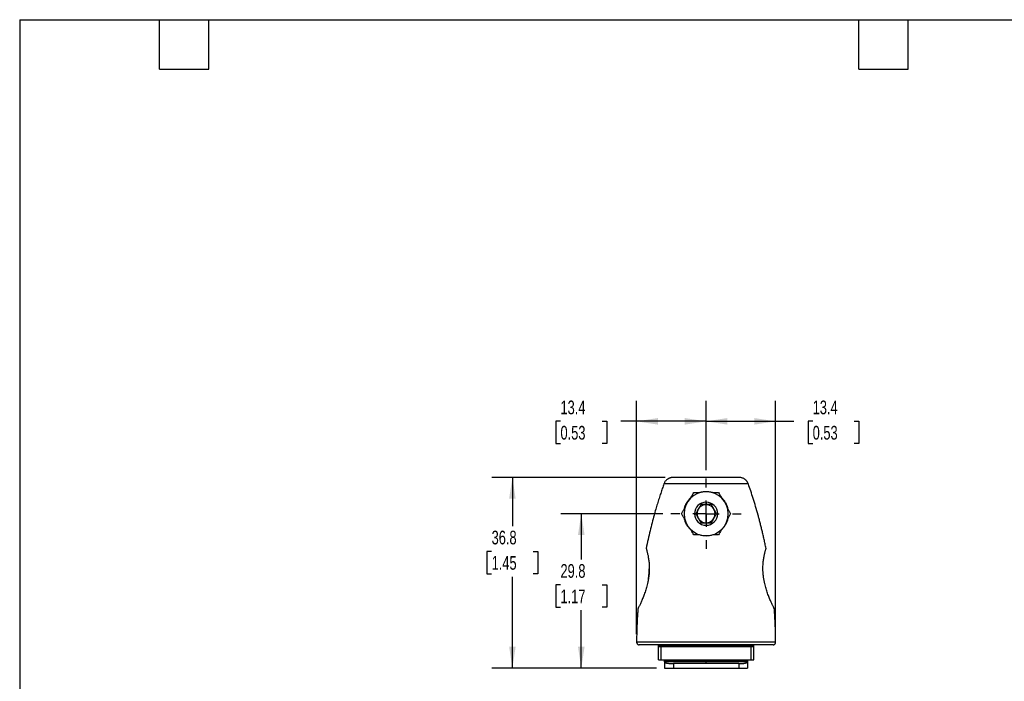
# Model space of a CAD drawing. Header units: millimetres. Extents: x 6 to 273, y 6 to 210.
# Tile 2 of 5: x 6 to 158, y 107 to 210. Entities that reach past the tile are written whole.
import ezdxf

# ---------------------------------------------------------------- set-up
doc = ezdxf.new("R2010")
doc.units = ezdxf.units.MM
doc.linetypes.add('CENTERX2', pattern=[20.32, 12.7, -2.54, 2.54, -2.54])
doc.layers.add('CENTER', color=40, linetype='CENTERX2')
doc.layers.add('DIMENSIONS', color=140, linetype='Continuous', lineweight=25)
doc.layers.add('TEXT', color=140, linetype='Continuous', lineweight=25)
doc.styles.add('SLDTEXTSTYLE0', font='TXT', dxfattribs={"width": 0.7})
doc.dimstyles.new('SLDDIMSTYLE2', dxfattribs={"dimtxt": 2.158008, "dimasz": 3.302, "dimexe": 0, "dimexo": 0.0625, "dimgap": 0.539502, "dimtad": 0, "dimtih": 1, "dimtoh": 1, "dimlfac": 1.25, "dimrnd": 1e-09, "dimzin": 12, "dimdsep": 46, "dimtxsty": 'SLDTEXTSTYLE0', "dimsah": 1, "dimcen": 0.09, "dimadec": 0, "dimazin": 3, "dimtfac": 1, "dimtofl": 0, "dimtmove": 0, "dimatfit": 3, "dimfxl": 0, "dimfrac": 2, "dimtolj": 1, "dimtzin": 12, "dimarcsym": 0})

# ---------------------------------------------------------------- blocks, each defined once
blk = doc.blocks.new('_D_3')
at = {"layer": 'DIMENSIONS'}
for p, q in [((105.61, 133.29), (89.86, 133.29)), ((93.04, 133.29), (93.04, 126.21)), ((89.83, 122.3), (89.11, 122.3)), ((89.11, 122.3), (89.11, 118.87)), ((96.24, 122.3), (96.97, 122.3)), ((96.97, 122.3), (96.97, 118.87)), ((89.11, 118.87), (89.83, 118.87)), ((96.97, 118.87), (96.24, 118.87)), ((93.04, 109.45), (93.04, 118.38)), ((104.64, 109.45), (89.86, 109.45))]:
    blk.add_line(p, q, dxfattribs=at)
for points in [[(93.04, 133.29), (92.53, 129.99), (93.55, 129.99)], [(93.04, 109.45), (93.55, 112.75), (92.53, 112.75)]]:
    blk.add_solid(points, dxfattribs=at)
at = {"layer": 'DIMENSIONS', "char_height": 2.117, "attachment_point": 1, "style": 'SLDTEXTSTYLE0'}
for s, insert in [('29.8', (89.83, 125.51)), ('1.17', (89.83, 121.59))]:
    blk.add_mtext(s, dxfattribs=dict(at, insert=insert))
blk = doc.blocks.new('_D_4')
at = {"layer": 'DIMENSIONS'}
for p, q in [((105.97, 138.89), (79.23, 138.89)), ((82.41, 138.89), (82.41, 131.38)), ((79.2, 127.46), (78.48, 127.46)), ((78.48, 127.46), (78.48, 124.03)), ((85.61, 127.46), (86.34, 127.46)), ((86.34, 127.46), (86.34, 124.03)), ((78.48, 124.03), (79.2, 124.03)), ((82.41, 109.45), (82.41, 123.55)), ((86.34, 124.03), (85.61, 124.03)), ((104.64, 109.45), (79.23, 109.45))]:
    blk.add_line(p, q, dxfattribs=at)
for points in [[(82.41, 138.89), (81.9, 135.59), (82.91, 135.59)], [(82.41, 109.45), (82.91, 112.75), (81.9, 112.75)]]:
    blk.add_solid(points, dxfattribs=at)
at = {"layer": 'DIMENSIONS', "char_height": 2.117, "attachment_point": 1, "style": 'SLDTEXTSTYLE0'}
for s, insert in [('36.8', (79.2, 130.67)), ('1.45', (79.2, 126.76))]:
    blk.add_mtext(s, dxfattribs=dict(at, insert=insert))
blk = doc.blocks.new('_D_5')
at = {"layer": 'DIMENSIONS'}
for p, q in [((101.58, 114.72), (101.58, 150.73)), ((112.31, 139.99), (112.31, 150.73)), ((89.83, 147.55), (89.11, 147.55)), ((89.11, 147.55), (89.11, 144.12)), ((96.24, 147.55), (96.97, 147.55)), ((96.97, 147.55), (96.97, 144.12)), ((101.58, 147.55), (99.17, 147.55)), ((112.31, 147.55), (101.58, 147.55)), ((89.11, 144.12), (89.83, 144.12)), ((96.97, 144.12), (96.24, 144.12))]:
    blk.add_line(p, q, dxfattribs=at)
for points in [[(101.58, 147.55), (104.88, 147.04), (104.88, 148.06)], [(112.31, 147.55), (109.01, 148.06), (109.01, 147.04)]]:
    blk.add_solid(points, dxfattribs=at)
at = {"layer": 'DIMENSIONS', "char_height": 2.117, "attachment_point": 1, "style": 'SLDTEXTSTYLE0'}
for s, insert in [('13.4', (89.83, 150.76)), ('0.53', (89.83, 146.85))]:
    blk.add_mtext(s, dxfattribs=dict(at, insert=insert))
blk = doc.blocks.new('_D_6')
at = {"layer": 'DIMENSIONS'}
for p, q in [((112.31, 139.99), (112.31, 150.73)), ((123.04, 114.72), (123.04, 150.73)), ((112.31, 147.55), (123.04, 147.55)), ((123.04, 147.55), (125.84, 147.55)), ((128.76, 147.55), (128.04, 147.55)), ((128.04, 147.55), (128.04, 144.12)), ((135.18, 147.55), (135.9, 147.55)), ((135.9, 147.55), (135.9, 144.12)), ((128.04, 144.12), (128.76, 144.12)), ((135.9, 144.12), (135.18, 144.12))]:
    blk.add_line(p, q, dxfattribs=at)
for points in [[(112.31, 147.55), (115.61, 147.04), (115.61, 148.06)], [(123.04, 147.55), (119.74, 148.06), (119.74, 147.04)]]:
    blk.add_solid(points, dxfattribs=at)
at = {"layer": 'DIMENSIONS', "char_height": 2.117, "attachment_point": 1, "style": 'SLDTEXTSTYLE0'}
for s, insert in [('13.4', (128.76, 150.76)), ('0.53', (128.76, 146.85))]:
    blk.add_mtext(s, dxfattribs=dict(at, insert=insert))
blk = doc.blocks.new('SW_CENTERMARKSYMBOL_1')
at = {"layer": 'CENTER', "color": 0}
for p, q in [((0, 4.064), (0, 5.432)), ((0, 0), (0, 2.032)), ((-4.064, 0), (-5.432, 0)), ((0, 0), (-2.032, 0)), ((0, 0), (0, -2.032)), ((0, 0), (2.032, 0)), ((4.064, 0), (5.432, 0)), ((0, -4.064), (0, -5.432))]:
    blk.add_line(p, q, dxfattribs=at)

msp = doc.modelspace()

# ---------------------------------------------------------------- linework, layer by layer
for p, q in [((117.3778, 138.8905), (107.2425, 138.8905)), ((118.8314, 137.8767), (105.7889, 137.8767)), ((110.4164, 136.5705), (111.2732, 136.5705)), ((113.3471, 136.5705), (114.2039, 136.5705)), ((112.3102, 135.0825), (112.3102, 134.6905)), ((112.3102, 133.2905), (112.3102, 134.6824)), ((112.3102, 131.8986), (112.3102, 133.2905)), ((112.3102, 131.8905), (112.3102, 131.4985)), ((111.2732, 130.0105), (110.4164, 130.0105)), ((114.2039, 130.0105), (113.3471, 130.0105)), ((103.392, 123.1587), (103.4157, 123.2905)), ((123.0422, 113.4526), (101.5781, 113.4526)), ((123.0422, 113.4505), (101.5781, 113.4505)), ((122.6396, 113.0505), (101.9807, 113.0505)), ((104.9502, 110.7235), (104.9502, 113.0505)), ((119.6496, 112.8905), (104.9707, 112.8905)), ((119.2435, 112.7305), (105.3768, 112.7305)), ((105.3768, 110.7235), (105.3768, 112.7305)), ((119.2435, 110.7235), (119.2435, 112.7305)), ((119.6702, 110.7235), (119.6702, 113.0505)), ((104.9502, 110.7235), (105.3768, 110.7235)), ((105.3768, 110.7235), (105.9173, 110.7235)), ((105.9102, 110.7235), (105.9102, 110.6683)), ((118.7102, 110.5635), (105.9102, 110.5635)), ((105.9102, 110.4587), (105.9102, 109.4505)), ((105.9102, 109.4505), (107.2816, 109.4505)), ((112.3102, 110.4105), (105.9128, 110.4105)), ((105.9173, 110.7235), (118.703, 110.7235)), ((112.3102, 110.1516), (107.2816, 110.1516)), ((107.2816, 110.1516), (107.2816, 109.4505)), ((107.2816, 109.4505), (117.3387, 109.4505)), ((118.7075, 110.4105), (112.3102, 110.4105)), ((112.3102, 110.1516), (112.3102, 110.4105)), ((117.3387, 110.1516), (112.3102, 110.1516)), ((117.3387, 110.1516), (117.3387, 109.4505)), ((117.3387, 109.4505), (118.7102, 109.4505)), ((118.703, 110.7235), (119.2435, 110.7235)), ((118.7102, 110.7235), (118.7102, 110.6683)), ((118.7102, 110.4587), (118.7102, 109.4505)), ((119.2435, 110.7235), (119.6702, 110.7235))]:
    msp.add_line(p, q)
for radius, start, end in [(3.4, 90, 270), (3.4, 270, 90), (1.792, 90, 270), (1.3919, 90, 270), (1.792, 270, 90), (1.3919, 270, 90)]:
    msp.add_arc((112.3102, 133.2905), radius, start, end)
for points, knots in [([(107.2425, 138.8905), (107.2067, 138.8898), (107.1352, 138.8884), (107.0288, 138.8772), (106.9238, 138.8593), (106.8209, 138.8345), (106.7204, 138.803), (106.6227, 138.7649), (106.5284, 138.7206), (106.4377, 138.6704), (106.3275, 138.5992), (106.2022, 138.5003), (106.0699, 138.3665), (105.9553, 138.2166), (105.8584, 138.0534), (105.8121, 137.9357), (105.7889, 137.8767)], [0, 0, 0, 0, 0.05688543, 0.11348657, 0.16979943, 0.2258204, 0.28154642, 0.33697507, 0.39210468, 0.44693446, 0.50146452, 0.60044447, 0.69976183, 0.79943875, 0.89950554, 1, 1, 1, 1]), ([(118.8314, 137.8767), (118.8191, 137.9097), (118.7944, 137.9756), (118.7487, 138.0706), (118.697, 138.1623), (118.639, 138.2498), (118.5753, 138.3329), (118.506, 138.4112), (118.4317, 138.4844), (118.3527, 138.5522), (118.2475, 138.6307), (118.1112, 138.7135), (117.9399, 138.7912), (117.7588, 138.8477), (117.5703, 138.8837), (117.4421, 138.8882), (117.3778, 138.8905)], [0, 0, 0, 0, 0.05590683, 0.1116767, 0.16731686, 0.22283394, 0.27823388, 0.33352187, 0.38870234, 0.44377894, 0.49875451, 0.59707478, 0.69636905, 0.7966317, 0.89784877, 1, 1, 1, 1]), ([(105.7889, 137.8767), (105.7073, 137.6422), (105.5398, 137.1613), (105.2923, 136.4184), (105.0406, 135.6368), (104.7868, 134.8159), (104.5319, 133.9555), (104.2555, 132.9781), (103.9599, 131.8725), (103.6496, 130.6268), (103.3439, 129.3085), (103.1563, 128.4025), (103.0601, 127.9381)], [0, 0, 0, 0, 0.07221153, 0.14811975, 0.22772496, 0.31102744, 0.39802739, 0.48872505, 0.60643499, 0.73088374, 0.86207187, 1, 1, 1, 1]), ([(121.5602, 127.9381), (121.5122, 128.1732), (121.4172, 128.6379), (121.2683, 129.3246), (121.1173, 129.993), (120.9641, 130.6431), (120.8094, 131.275), (120.6535, 131.8886), (120.4969, 132.4841), (120.2693, 133.3215), (119.9677, 134.3761), (119.5861, 135.6222), (119.2111, 136.7804), (118.9549, 137.5203), (118.8314, 137.8767)], [0, 0, 0, 0, 0.06980629, 0.13792774, 0.20436442, 0.26911642, 0.33218382, 0.39356668, 0.4532651, 0.51127913, 0.6459366, 0.77227538, 0.89029621, 1, 1, 1, 1]), ([(108.9511, 134.0325), (108.9626, 134.0816), (108.9855, 134.1793), (109.0278, 134.3238), (109.0757, 134.4656), (109.1297, 134.6046), (109.1895, 134.7409), (109.2552, 134.8744), (109.3453, 135.0391), (109.4655, 135.2312), (109.6233, 135.4441), (109.7962, 135.6451), (109.924, 135.7672), (109.988, 135.8285)], [0, 0, 0, 0, 0.07289569, 0.14499483, 0.21645964, 0.28745196, 0.35813225, 0.42865869, 0.49918626, 0.62490866, 0.74971645, 0.87446702, 1, 1, 1, 1]), ([(111.2732, 136.5705), (111.3152, 136.5833), (111.3991, 136.6088), (111.5266, 136.6409), (111.6553, 136.6685), (111.8283, 136.6985), (112.0466, 136.7238), (112.3101, 136.7338), (112.5736, 136.7239), (112.8353, 136.6933), (113.0944, 136.6443), (113.2629, 136.5951), (113.3471, 136.5705)], [0, 0, 0, 0, 0.06250355, 0.12491772, 0.187355, 0.24992863, 0.37494531, 0.49999893, 0.62501238, 0.75000543, 0.87504517, 1, 1, 1, 1]), ([(114.6323, 135.8285), (114.6692, 135.7939), (114.7428, 135.7248), (114.8472, 135.6153), (114.9468, 135.5021), (115.041, 135.3845), (115.1301, 135.2628), (115.214, 135.1369), (115.3114, 134.9759), (115.4163, 134.7769), (115.52, 134.5367), (115.6068, 134.2882), (115.6483, 134.1182), (115.6692, 134.0325)], [0, 0, 0, 0, 0.071712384, 0.143061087, 0.21419855, 0.28528017, 0.356463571, 0.427907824, 0.499772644, 0.623426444, 0.747442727, 0.872676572, 1, 1, 1, 1]), ([(108.5227, 133.2905), (108.5953, 133.4161), (108.6672, 133.5407), (108.8095, 133.7872), (108.8797, 133.9087), (108.9511, 134.0325)], [0, 0, 0, 0, 0.5, 0.5, 1, 1, 1, 1]), ([(111.5019, 134.6905), (111.4241, 134.5558), (111.3547, 134.4356), (111.2227, 134.207), (111.1602, 134.0988), (111.0352, 133.8822), (110.9727, 133.774), (110.8407, 133.5454), (110.7713, 133.4252), (110.6936, 133.2905)], [0, 0, 0, 0, 0.25, 0.25, 0.5, 0.5, 0.75, 0.75, 1, 1, 1, 1]), ([(112.3102, 134.6905), (112.1851, 134.6905), (112.0601, 134.6905), (111.7962, 134.6905), (111.6574, 134.6905), (111.5019, 134.6905)], [0, 0, 0, 0, 0.5, 0.5, 1, 1, 1, 1]), ([(113.1184, 134.6905), (112.9629, 134.6905), (112.8241, 134.6905), (112.5602, 134.6905), (112.4352, 134.6905), (112.3102, 134.6905)], [0, 0, 0, 0, 0.5, 0.5, 1, 1, 1, 1]), ([(113.9267, 133.2905), (113.849, 133.4252), (113.7796, 133.5454), (113.6476, 133.774), (113.5851, 133.8822), (113.4601, 134.0988), (113.3976, 134.207), (113.2656, 134.4356), (113.1962, 134.5558), (113.1184, 134.6905)], [0, 0, 0, 0, 0.25, 0.25, 0.5, 0.5, 0.75, 0.75, 1, 1, 1, 1]), ([(115.6692, 134.0325), (115.7406, 133.9087), (115.8108, 133.7872), (115.9531, 133.5407), (116.025, 133.4161), (116.0976, 133.2905)], [0, 0, 0, 0, 0.5, 0.5, 1, 1, 1, 1]), ([(108.9511, 132.5485), (108.8775, 132.676), (108.8049, 132.8018), (108.662, 133.0492), (108.5922, 133.1702), (108.5227, 133.2905)], [0, 0, 0, 0, 0.5, 0.5, 1, 1, 1, 1]), ([(109.988, 130.7525), (109.9511, 130.7872), (109.8773, 130.8564), (109.773, 130.9656), (109.6737, 131.0786), (109.5798, 131.1957), (109.4912, 131.3167), (109.4077, 131.4418), (109.3096, 131.6039), (109.2035, 131.8047), (109.0991, 132.0471), (109.013, 132.2943), (108.9717, 132.464), (108.9511, 132.5485)], [0, 0, 0, 0, 0.07143186, 0.14269532, 0.21389261, 0.28512636, 0.35649901, 0.42811242, 0.5000673, 0.62760568, 0.75303361, 0.87696039, 1, 1, 1, 1]), ([(110.6936, 133.2905), (110.7713, 133.1558), (110.8407, 133.0356), (110.9727, 132.807), (111.0352, 132.6988), (111.1602, 132.4822), (111.2227, 132.374), (111.3547, 132.1454), (111.4241, 132.0252), (111.5019, 131.8905)], [0, 0, 0, 0, 0.25, 0.25, 0.5, 0.5, 0.75, 0.75, 1, 1, 1, 1]), ([(113.1184, 131.8905), (113.1962, 132.0252), (113.2656, 132.1454), (113.3976, 132.374), (113.4601, 132.4822), (113.5851, 132.6988), (113.6476, 132.807), (113.7796, 133.0356), (113.849, 133.1558), (113.9267, 133.2905)], [0, 0, 0, 0, 0.25, 0.25, 0.5, 0.5, 0.75, 0.75, 1, 1, 1, 1]), ([(115.6692, 132.5485), (115.6579, 132.5001), (115.6352, 132.4031), (115.5934, 132.2601), (115.5458, 132.1186), (115.4917, 131.9788), (115.4312, 131.8408), (115.364, 131.7044), (115.2729, 131.5383), (115.1525, 131.3465), (114.9959, 131.1355), (114.824, 130.9358), (114.6962, 130.8136), (114.6323, 130.7525)], [0, 0, 0, 0, 0.07026132, 0.14072809, 0.21151464, 0.28273572, 0.35450591, 0.42693893, 0.50014713, 0.62578029, 0.75060255, 0.87515943, 1, 1, 1, 1]), ([(116.0976, 133.2905), (116.0281, 133.1702), (115.9583, 133.0492), (115.8154, 132.8018), (115.7428, 132.676), (115.6692, 132.5485)], [0, 0, 0, 0, 0.5, 0.5, 1, 1, 1, 1]), ([(111.5019, 131.8905), (111.6574, 131.8905), (111.7962, 131.8905), (112.0601, 131.8905), (112.1851, 131.8905), (112.3102, 131.8905)], [0, 0, 0, 0, 0.5, 0.5, 1, 1, 1, 1]), ([(112.3102, 131.8905), (112.4352, 131.8905), (112.5602, 131.8905), (112.8241, 131.8905), (112.9629, 131.8905), (113.1184, 131.8905)], [0, 0, 0, 0, 0.5, 0.5, 1, 1, 1, 1]), ([(113.3471, 130.0105), (113.0155, 129.9057), (112.6636, 129.8505), (111.9569, 129.8505), (111.6048, 129.9057), (111.2732, 130.0105)], [0, 0, 0, 0, 0.5, 0.5, 1, 1, 1, 1]), ([(103.0601, 127.9381), (103.0653, 127.9208), (103.0756, 127.8862), (103.0938, 127.8246), (103.1136, 127.7557), (103.1423, 127.6537), (103.1819, 127.5078), (103.2335, 127.3043), (103.2873, 127.0741), (103.3589, 126.7333), (103.4432, 126.2474), (103.5047, 125.6925), (103.5317, 125.2169), (103.539, 124.8466), (103.5319, 124.4658), (103.5121, 124.1212), (103.4846, 123.8166), (103.4545, 123.554), (103.4287, 123.3786), (103.4157, 123.2905)], [0, 0, 0, 0, 0.03129246, 0.06254061, 0.093802, 0.12513373, 0.18766246, 0.25026009, 0.31286904, 0.37537105, 0.50038487, 0.62512174, 0.68769274, 0.75017684, 0.81241198, 0.8749005, 0.91634727, 0.95799658, 1, 1, 1, 1]), ([(121.2046, 123.2905), (121.1957, 123.3499), (121.178, 123.4681), (121.1554, 123.6451), (121.1357, 123.8207), (121.1193, 123.9949), (121.106, 124.1678), (121.0959, 124.3393), (121.0888, 124.5094), (121.0846, 124.6781), (121.0817, 125.0406), (121.1028, 125.5823), (121.1772, 126.2463), (121.2778, 126.831), (121.3698, 127.2367), (121.4385, 127.5086), (121.4857, 127.6832), (121.5278, 127.83), (121.5494, 127.902), (121.5602, 127.9381)], [0, 0, 0, 0, 0.02833641, 0.05642736, 0.08431833, 0.11205507, 0.13968343, 0.16724907, 0.19479729, 0.22237272, 0.25001918, 0.37456031, 0.49975394, 0.62442186, 0.74978313, 0.81263023, 0.87498372, 0.93728927, 1, 1, 1, 1]), ([(103.4157, 123.2905), (103.4404, 123.4674), (103.4893, 123.8182), (103.5284, 124.3266), (103.5332, 124.6477), (103.5355, 124.8008)], [0, 0, 0, 0, 0.34726413, 0.68880945, 1, 1, 1, 1]), ([(103.4157, 123.2905), (103.4072, 123.2373), (103.3903, 123.1308), (103.3619, 122.9712), (103.3312, 122.8116), (103.298, 122.652), (103.2454, 122.4152), (103.1682, 122.103), (103.0617, 121.7249), (102.9468, 121.3578), (102.7861, 120.889), (102.576, 120.3421), (102.3689, 119.8594), (102.2138, 119.5183), (102.1046, 119.2864), (102.0052, 119.081), (101.9266, 118.9227), (101.8667, 118.8037), (101.8211, 118.7143), (101.7966, 118.6667), (101.7844, 118.6429)], [0, 0, 0, 0, 0.02469876, 0.04949275, 0.07441361, 0.09949285, 0.12476174, 0.18684783, 0.24989043, 0.31208383, 0.37500353, 0.50011516, 0.62521922, 0.68798812, 0.75041625, 0.81309444, 0.8752171, 0.9170409, 0.95859616, 1, 1, 1, 1]), ([(122.8359, 118.6429), (122.8288, 118.6568), (122.8144, 118.6847), (122.7897, 118.733), (122.7626, 118.7861), (122.7331, 118.8444), (122.6857, 118.9389), (122.6149, 119.0815), (122.5153, 119.2872), (122.4061, 119.5191), (122.2511, 119.86), (122.044, 120.3427), (121.834, 120.8896), (121.6733, 121.3584), (121.5585, 121.7253), (121.4522, 122.1028), (121.3664, 122.4493), (121.2996, 122.7568), (121.2478, 123.0234), (121.219, 123.2017), (121.2046, 123.2905)], [0, 0, 0, 0, 0.02483951, 0.04971982, 0.07466648, 0.09970482, 0.12485995, 0.18708715, 0.24986739, 0.31221591, 0.37493794, 0.50001663, 0.6251027, 0.68802869, 0.75023654, 0.81311436, 0.87508362, 0.91715516, 0.95874511, 1, 1, 1, 1]), ([(101.7844, 118.6429), (101.767, 118.3999), (101.7322, 117.9126), (101.6888, 117.1792), (101.652, 116.4417), (101.6223, 115.7001), (101.5999, 114.9544), (101.5843, 114.2048), (101.5802, 113.7038), (101.5781, 113.4526)], [0, 0, 0, 0, 0.14068174, 0.28208834, 0.42421995, 0.56707675, 0.71065891, 0.8549666, 1, 1, 1, 1]), ([(123.0422, 113.4526), (123.0401, 113.7038), (123.036, 114.2048), (123.0204, 114.9544), (122.998, 115.7001), (122.9683, 116.4417), (122.9315, 117.1792), (122.8881, 117.9126), (122.8533, 118.3999), (122.8359, 118.6429)], [0, 0, 0, 0, 0.1450334, 0.28934109, 0.43292325, 0.57578005, 0.71791166, 0.85931826, 1, 1, 1, 1]), ([(101.5781, 113.4505), (101.5787, 113.4336), (101.58, 113.3997), (101.5901, 113.3492), (101.6066, 113.2996), (101.6298, 113.252), (101.6596, 113.2072), (101.7028, 113.1581), (101.7676, 113.1069), (101.8638, 113.0607), (101.9398, 113.0541), (101.9807, 113.0505)], [0, 0, 0, 0, 0.08030918, 0.1618376, 0.24460121, 0.32861498, 0.41389288, 0.50044781, 0.63911473, 0.8056555, 1, 1, 1, 1]), ([(104.9707, 112.8905), (104.9707, 112.8934), (104.9707, 112.8994), (104.9712, 112.9116), (104.9731, 112.9349), (104.9794, 112.9661), (105, 113.0122), (105.0532, 113.0415), (105.1417, 113.0494), (105.237, 113.0503), (105.2927, 113.0503), (105.3217, 113.0504)], [0, 0, 0, 0, 0.007180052, 0.014566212, 0.031023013, 0.075769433, 0.157410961, 0.393165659, 0.712934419, 0.850004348, 1, 1, 1, 1]), ([(105.3768, 112.7305), (105.3497, 112.7305), (105.3009, 112.7305), (105.2431, 112.7307), (105.2027, 112.7311), (105.1544, 112.732), (105.1034, 112.7353), (105.0527, 112.7443), (105.018, 112.7598), (104.9973, 112.7798), (104.9858, 112.8006), (104.9793, 112.8181), (104.9747, 112.8381), (104.9714, 112.8618), (104.9709, 112.8817), (104.9707, 112.8905)], [0, 0, 0, 0, 0.12366576, 0.22270919, 0.29712788, 0.34692043, 0.50709619, 0.63497113, 0.752568, 0.84737999, 0.88793361, 0.92238907, 0.95577652, 0.98052882, 1, 1, 1, 1]), ([(119.6496, 112.8905), (119.6496, 112.8857), (119.6495, 112.8758), (119.6485, 112.8618), (119.6471, 112.8485), (119.645, 112.8358), (119.6416, 112.8206), (119.6362, 112.8045), (119.625, 112.7824), (119.6046, 112.7612), (119.57, 112.745), (119.5192, 112.7355), (119.4564, 112.7313), (119.3671, 112.7306), (119.2919, 112.7305), (119.2435, 112.7305)], [0, 0, 0, 0, 0.01049834, 0.02189099, 0.03509743, 0.05072011, 0.06912571, 0.10304765, 0.14353644, 0.23892113, 0.35836909, 0.48793697, 0.6495888, 0.77434678, 1, 1, 1, 1]), ([(119.3492, 113.0503), (119.36, 113.0503), (119.3911, 113.0502), (119.4374, 113.0499), (119.4886, 113.0477), (119.5321, 113.0433), (119.5712, 113.0351), (119.6023, 113.0212), (119.6219, 113.0022), (119.6321, 112.9848), (119.6369, 112.9741), (119.6412, 112.9616), (119.6447, 112.9471), (119.6475, 112.9298), (119.649, 112.9136), (119.6496, 112.9003), (119.6496, 112.8937), (119.6496, 112.8905)], [0, 0, 0, 0, 0.06548341, 0.18853074, 0.31587071, 0.44931924, 0.56095204, 0.70227575, 0.8162174, 0.84954502, 0.87956076, 0.90637947, 0.93755483, 0.9625571, 0.98258252, 0.99143498, 1, 1, 1, 1]), ([(122.6396, 113.0505), (122.6579, 113.0512), (122.6933, 113.0526), (122.7439, 113.0632), (122.7898, 113.0784), (122.8306, 113.0975), (122.8664, 113.1192), (122.8973, 113.1424), (122.9422, 113.1831), (122.9929, 113.2495), (123.0345, 113.3476), (123.0397, 113.4165), (123.0422, 113.4505)], [0, 0, 0, 0, 0.086955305, 0.168770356, 0.245443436, 0.316973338, 0.383359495, 0.444602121, 0.500702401, 0.672101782, 0.838496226, 1, 1, 1, 1]), ([(105.9102, 110.5635), (105.9102, 110.5704), (105.9102, 110.5844), (105.9102, 110.6049), (105.9102, 110.6265), (105.9102, 110.6487), (105.9102, 110.6616), (105.9102, 110.6683)], [0, 0, 0, 0, 0.15988165, 0.32335906, 0.4976191, 0.73871624, 1, 1, 1, 1]), ([(105.9102, 110.4587), (105.9102, 110.4654), (105.9102, 110.4783), (105.9102, 110.5026), (105.9102, 110.5266), (105.9102, 110.5474), (105.9102, 110.5583), (105.9102, 110.5635)], [0, 0, 0, 0, 0.25779532, 0.50271294, 0.74859039, 0.87807873, 1, 1, 1, 1]), ([(105.9128, 110.4105), (105.9158, 110.4012), (105.9218, 110.3827), (105.9415, 110.3567), (105.9688, 110.3322), (106.0045, 110.3093), (106.0482, 110.2878), (106.1, 110.2679), (106.1597, 110.2495), (106.2271, 110.2326), (106.3223, 110.2132), (106.4536, 110.193), (106.6302, 110.1745), (106.8279, 110.1614), (107.0439, 110.1531), (107.2023, 110.1521), (107.2816, 110.1516)], [0, 0, 0, 0, 0.05632286, 0.11238263, 0.16822735, 0.22390411, 0.27945886, 0.3349363, 0.39037977, 0.44583114, 0.5013307, 0.60164414, 0.70147736, 0.80102315, 0.90046958, 1, 1, 1, 1]), ([(117.3387, 110.1516), (117.3831, 110.1518), (117.4719, 110.1521), (117.5987, 110.1546), (117.7202, 110.1587), (117.8358, 110.1644), (117.9454, 110.1717), (118.0486, 110.1807), (118.1454, 110.1913), (118.2353, 110.2035), (118.34, 110.221), (118.4506, 110.2454), (118.5554, 110.2791), (118.6339, 110.3178), (118.6878, 110.3612), (118.7009, 110.394), (118.7075, 110.4105)], [0, 0, 0, 0, 0.055327, 0.11060401, 0.1658619, 0.22113203, 0.27644619, 0.3318366, 0.38733596, 0.44297738, 0.49879443, 0.59862749, 0.69841162, 0.79839261, 0.89883104, 1, 1, 1, 1]), ([(118.703, 110.7235), (118.7055, 110.7235), (118.7073, 110.7197), (118.7097, 110.7024), (118.7102, 110.6889), (118.7102, 110.6683)], [0, 0, 0, 0, 0.5, 0.5, 1, 1, 1, 1]), ([(118.7102, 110.6683), (118.7102, 110.6617), (118.7102, 110.6487), (118.7102, 110.6244), (118.7102, 110.6004), (118.7102, 110.5796), (118.7102, 110.5688), (118.7102, 110.5635)], [0, 0, 0, 0, 0.25779532, 0.50271294, 0.74859039, 0.87807873, 1, 1, 1, 1]), ([(118.7102, 110.5635), (118.7102, 110.5566), (118.7102, 110.5426), (118.7102, 110.5221), (118.7102, 110.5006), (118.7102, 110.4783), (118.7102, 110.4654), (118.7102, 110.4587)], [0, 0, 0, 0, 0.15988165, 0.32335906, 0.4976191, 0.73871624, 1, 1, 1, 1])]:
    msp.add_open_spline(points, degree=3, knots=knots)
for points in [[(109.988, 135.8285), (110.1304, 136.0751), (110.2735, 136.3229), (110.4164, 136.5705)], [(114.2039, 136.5705), (114.3468, 136.3229), (114.4899, 136.0751), (114.6323, 135.8285)], [(110.4164, 130.0105), (110.2726, 130.2596), (110.1296, 130.5074), (109.988, 130.7525)], [(114.6323, 130.7525), (114.4907, 130.5074), (114.3477, 130.2596), (114.2039, 130.0105)], [(101.5781, 113.4526), (101.5781, 113.4519), (101.5781, 113.4512), (101.5781, 113.4505)], [(123.0422, 113.4505), (123.0422, 113.4512), (123.0422, 113.4519), (123.0422, 113.4526)], [(105.9102, 110.6683), (105.9102, 110.7032), (105.9118, 110.7235), (105.9173, 110.7235)], [(105.9128, 110.4105), (105.9109, 110.4183), (105.9102, 110.433), (105.9102, 110.4587)], [(118.7102, 110.4587), (118.7102, 110.433), (118.7094, 110.4183), (118.7075, 110.4105)]]:
    msp.add_open_spline(points, degree=3)
at = {"layer": 'TEXT'}
for p, q in [((6.35, 209.55), (273.05, 209.55)), ((6.35, 209.55), (6.35, 6.35)), ((27.94, 201.93), (27.94, 209.55)), ((35.56, 201.93), (35.56, 209.55)), ((135.89, 201.93), (135.89, 209.55)), ((143.51, 201.93), (143.51, 209.55)), ((27.94, 201.93), (35.56, 201.93)), ((135.89, 201.93), (143.51, 201.93))]:
    msp.add_line(p, q, dxfattribs=at)

# ---------------------------------------------------------------- block references
at = {"layer": 'CENTER'}
msp.add_blockref('SW_CENTERMARKSYMBOL_1', (112.3102, 133.2905), dxfattribs=at)

# ---------------------------------------------------------------- dimensions: what is measured, and where the dimension line sits
at = {"layer": 'DIMENSIONS'}
for base, p1, p2, picture, middle in [((101.5781, 147.5513), (112.3102, 138.7225), (101.5781, 113.4526), '_D_5', (93.0385, 147.5513)), ((123.04221, 147.55127), (112.31015, 138.7225), (123.04221, 113.45261), '_D_6', (131.96967, 147.55127))]:
    dim = msp.add_linear_dim(base=base, p1=p1, p2=p2, dimstyle='SLDDIMSTYLE2', dxfattribs=at)
    dim.commit()
    dim.dimension.update_dxf_attribs({"geometry": picture, "text_midpoint": middle, "dimtype": 160})
for base, p2, picture, middle in [((82.4062, 138.8905), (107.2425, 138.8905), '_D_4', (82.4062, 127.4625)), ((93.0385, 133.2905), (106.8782, 133.2905), '_D_3', (93.0385, 122.2954))]:
    dim = msp.add_linear_dim(base=base, p1=(105.9102, 109.4505), p2=p2, angle=90, dimstyle='SLDDIMSTYLE2', dxfattribs=at)
    dim.commit()
    dim.dimension.update_dxf_attribs({"geometry": picture, "text_midpoint": middle, "dimtype": 160})

doc.saveas('drawing.dxf')
